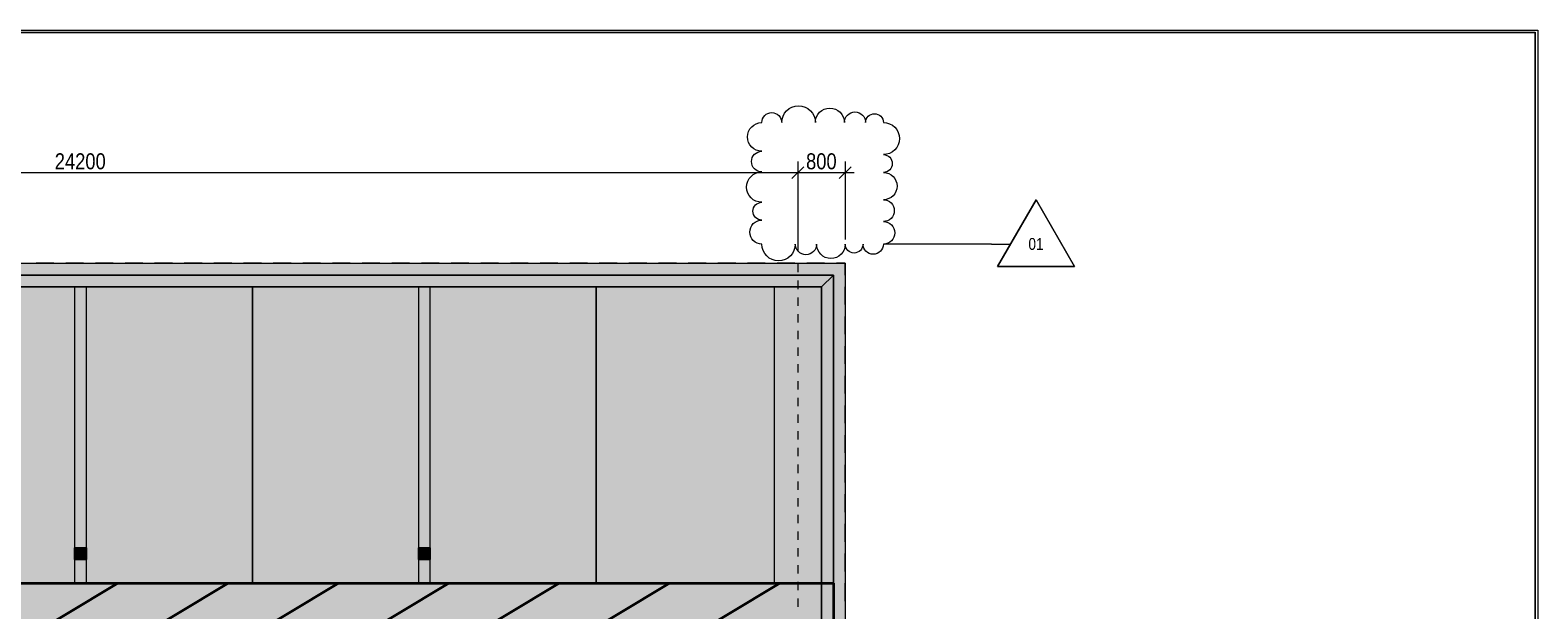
# Model space of a CAD drawing. Extents: x -257 to 1175, y 16 to 826.
# Tile 7 of 7: x 454 to 1175, y 549 to 826. Entities that reach past the tile are written whole.
import ezdxf

# ---------------------------------------------------------------- set-up
doc = ezdxf.new("R2010")
doc.units = 0
doc.header["$MEASUREMENT"] = 0
doc.layers.add('Layer 1', color=7, linetype='Continuous', lineweight=0)

# ---------------------------------------------------------------- blocks, each defined once
blk = doc.blocks.new('Block_1')
at = {"layer": 'Layer 1'}
blk.add_lwpolyline([(17.2, 16.92), (17.2, 824.86), (1173.8, 824.86), (1173.8, 16.92), (17.2, 16.92)], dxfattribs=at)
blk = doc.blocks.new('Block_6')
at = {"layer": 'Layer 1'}
blk.add_lwpolyline([(17.2, 16.92), (17.2, 824.86), (1173.8, 824.86), (1173.8, 16.92), (17.2, 16.92)], dxfattribs=at)
blk = doc.blocks.new('Block_7')
at = {"layer": 'Layer 1'}
blk.add_lwpolyline([(17.2, 16.92), (17.2, 824.86), (1173.8, 824.86), (1173.8, 16.92), (17.2, 16.92)], dxfattribs=at)
blk = doc.blocks.new('Block_8')
at = {"layer": 'Layer 1'}
blk.add_lwpolyline([(17.2, 16.92), (17.2, 824.86), (1173.8, 824.86), (1173.8, 16.92), (17.2, 16.92)], dxfattribs=at)
blk = doc.blocks.new('Block_9')
at = {"layer": 'Layer 1'}
blk.add_lwpolyline([(17.2, 16.92), (17.2, 824.86), (1173.8, 824.86), (1173.8, 16.92), (17.2, 16.92)], dxfattribs=at)
blk = doc.blocks.new('Block_10')
at = {"layer": 'Layer 1'}
blk.add_lwpolyline([(17.2, 16.92), (17.2, 824.86), (1173.8, 824.86), (1173.8, 16.92), (17.2, 16.92)], dxfattribs=at)
blk = doc.blocks.new('Block_11')
at = {"layer": 'Layer 1'}
blk.add_lwpolyline([(17.2, 16.92), (17.2, 824.86), (1173.8, 824.86), (1173.8, 16.92), (17.2, 16.92)], dxfattribs=at)
blk = doc.blocks.new('Block_12')
at = {"layer": 'Layer 1'}
blk.add_lwpolyline([(17.2, 16.92), (17.2, 824.86), (1173.8, 824.86), (1173.8, 16.92), (17.2, 16.92)], dxfattribs=at)
blk = doc.blocks.new('Block_13')
at = {"layer": 'Layer 1'}
blk.add_lwpolyline([(17.2, 16.92), (17.2, 824.86), (1173.8, 824.86), (1173.8, 16.92), (17.2, 16.92)], dxfattribs=at)
blk = doc.blocks.new('Block_14')
at = {"layer": 'Layer 1'}
blk.add_lwpolyline([(17.2, 16.92), (17.2, 824.86), (1173.8, 824.86), (1173.8, 16.92), (17.2, 16.92)], dxfattribs=at)
blk = doc.blocks.new('Block_15')
at = {"layer": 'Layer 1'}
blk.add_lwpolyline([(17.2, 16.92), (17.2, 824.86), (1173.8, 824.86), (1173.8, 16.92), (17.2, 16.92)], dxfattribs=at)
blk = doc.blocks.new('Block_16')
at = {"layer": 'Layer 1'}
blk.add_lwpolyline([(17.2, 16.92), (17.2, 824.86), (1173.8, 824.86), (1173.8, 16.92), (17.2, 16.92)], dxfattribs=at)
blk = doc.blocks.new('Block_17')
at = {"layer": 'Layer 1'}
blk.add_lwpolyline([(17.2, 16.92), (17.2, 824.86), (1173.8, 824.86), (1173.8, 16.92), (17.2, 16.92)], dxfattribs=at)
blk = doc.blocks.new('Block_18')
at = {"layer": 'Layer 1'}
blk.add_lwpolyline([(17.2, 16.92), (17.2, 824.86), (1173.8, 824.86), (1173.8, 16.92), (17.2, 16.92)], dxfattribs=at)
blk = doc.blocks.new('Block_19')
at = {"layer": 'Layer 1'}
blk.add_lwpolyline([(17.2, 16.92), (17.2, 824.86), (1173.8, 824.86), (1173.8, 16.92), (17.2, 16.92)], dxfattribs=at)
blk = doc.blocks.new('Block_20')
at = {"layer": 'Layer 1'}
blk.add_lwpolyline([(17.2, 16.92), (17.2, 824.86), (1173.8, 824.86), (1173.8, 16.92), (17.2, 16.92)], dxfattribs=at)
blk = doc.blocks.new('Block_21')
at = {"layer": 'Layer 1'}
blk.add_lwpolyline([(17.2, 16.92), (17.2, 824.86), (1173.8, 824.86), (1173.8, 16.92), (17.2, 16.92)], dxfattribs=at)
blk = doc.blocks.new('Block_22')
at = {"layer": 'Layer 1'}
blk.add_lwpolyline([(17.2, 16.92), (17.2, 824.86), (1173.8, 824.86), (1173.8, 16.92), (17.2, 16.92)], dxfattribs=at)
blk = doc.blocks.new('Block_23')
at = {"layer": 'Layer 1'}
blk.add_lwpolyline([(17.2, 16.92), (17.2, 824.86), (1173.8, 824.86), (1173.8, 16.92), (17.2, 16.92)], dxfattribs=at)
blk = doc.blocks.new('Block_24')
at = {"layer": 'Layer 1'}
blk.add_lwpolyline([(17.2, 16.92), (17.2, 824.86), (1173.8, 824.86), (1173.8, 16.92), (17.2, 16.92)], dxfattribs=at)
blk = doc.blocks.new('Block_25')
at = {"layer": 'Layer 1'}
blk.add_lwpolyline([(17.2, 16.92), (17.2, 824.86), (1173.8, 824.86), (1173.8, 16.92), (17.2, 16.92)], dxfattribs=at)
blk = doc.blocks.new('Block_26')
at = {"layer": 'Layer 1'}
blk.add_lwpolyline([(17.2, 16.92), (17.2, 824.86), (1173.8, 824.86), (1173.8, 16.92), (17.2, 16.92)], dxfattribs=at)
blk = doc.blocks.new('Block_27')
at = {"layer": 'Layer 1'}
blk.add_lwpolyline([(17.2, 16.92), (17.2, 824.86), (1173.8, 824.86), (1173.8, 16.92), (17.2, 16.92)], dxfattribs=at)
blk = doc.blocks.new('Block_28')
at = {"layer": 'Layer 1'}
blk.add_lwpolyline([(17.2, 16.92), (17.2, 824.86), (1173.8, 824.86), (1173.8, 16.92), (17.2, 16.92)], dxfattribs=at)
blk = doc.blocks.new('Block_29')
at = {"layer": 'Layer 1'}
blk.add_lwpolyline([(17.2, 16.92), (17.2, 824.86), (1173.8, 824.86), (1173.8, 16.92), (17.2, 16.92)], dxfattribs=at)
blk = doc.blocks.new('Block_30')
at = {"layer": 'Layer 1'}
blk.add_lwpolyline([(17.2, 16.92), (17.2, 824.86), (1173.8, 824.86), (1173.8, 16.92), (17.2, 16.92)], dxfattribs=at)
blk = doc.blocks.new('Block_31')
at = {"layer": 'Layer 1'}
blk.add_lwpolyline([(17.2, 16.92), (17.2, 824.86), (1173.8, 824.86), (1173.8, 16.92), (17.2, 16.92)], dxfattribs=at)
blk = doc.blocks.new('Block_32')
at = {"layer": 'Layer 1'}
blk.add_lwpolyline([(17.2, 16.92), (17.2, 824.86), (1173.8, 824.86), (1173.8, 16.92), (17.2, 16.92)], dxfattribs=at)
blk = doc.blocks.new('Block_33')
at = {"layer": 'Layer 1'}
blk.add_lwpolyline([(17.2, 16.92), (17.2, 824.86), (1173.8, 824.86), (1173.8, 16.92), (17.2, 16.92)], dxfattribs=at)
blk = doc.blocks.new('Block_34')
at = {"layer": 'Layer 1'}
blk.add_lwpolyline([(17.2, 16.92), (17.2, 824.86), (1173.8, 824.86), (1173.8, 16.92), (17.2, 16.92)], dxfattribs=at)
blk = doc.blocks.new('Block_35')
at = {"layer": 'Layer 1'}
blk.add_lwpolyline([(17.2, 16.92), (17.2, 824.86), (1173.8, 824.86), (1173.8, 16.92), (17.2, 16.92)], dxfattribs=at)
blk = doc.blocks.new('Block_36')
at = {"layer": 'Layer 1'}
blk.add_lwpolyline([(17.2, 16.92), (17.2, 824.86), (1173.8, 824.86), (1173.8, 16.92), (17.2, 16.92)], dxfattribs=at)
blk = doc.blocks.new('Block_37')
at = {"layer": 'Layer 1'}
blk.add_lwpolyline([(17.2, 16.92), (17.2, 824.86), (1173.8, 824.86), (1173.8, 16.92), (17.2, 16.92)], dxfattribs=at)
blk = doc.blocks.new('Block_38')
at = {"layer": 'Layer 1'}
blk.add_lwpolyline([(17.2, 16.92), (17.2, 824.86), (1173.8, 824.86), (1173.8, 16.92), (17.2, 16.92)], dxfattribs=at)
blk = doc.blocks.new('Block_39')
at = {"layer": 'Layer 1'}
blk.add_lwpolyline([(17.2, 16.92), (17.2, 824.86), (1173.8, 824.86), (1173.8, 16.92), (17.2, 16.92)], dxfattribs=at)
blk = doc.blocks.new('Block_40')
at = {"layer": 'Layer 1'}
blk.add_lwpolyline([(17.2, 16.92), (17.2, 824.86), (1173.8, 824.86), (1173.8, 16.92), (17.2, 16.92)], dxfattribs=at)
blk = doc.blocks.new('Block_41')
at = {"layer": 'Layer 1'}
blk.add_lwpolyline([(17.2, 16.92), (17.2, 824.86), (1173.8, 824.86), (1173.8, 16.92), (17.2, 16.92)], dxfattribs=at)
blk = doc.blocks.new('Block_42')
at = {"layer": 'Layer 1'}
blk.add_lwpolyline([(17.2, 16.92), (17.2, 824.86), (1173.8, 824.86), (1173.8, 16.92), (17.2, 16.92)], dxfattribs=at)
blk = doc.blocks.new('Block_43')
at = {"layer": 'Layer 1'}
blk.add_lwpolyline([(17.2, 16.92), (17.2, 824.86), (1173.8, 824.86), (1173.8, 16.92), (17.2, 16.92)], dxfattribs=at)
blk = doc.blocks.new('Block_44')
at = {"layer": 'Layer 1'}
blk.add_lwpolyline([(17.2, 16.92), (17.2, 824.86), (1173.8, 824.86), (1173.8, 16.92), (17.2, 16.92)], dxfattribs=at)
blk = doc.blocks.new('Block_45')
at = {"layer": 'Layer 1'}
blk.add_lwpolyline([(17.2, 16.92), (17.2, 824.86), (1173.8, 824.86), (1173.8, 16.92), (17.2, 16.92)], dxfattribs=at)
blk = doc.blocks.new('Block_46')
at = {"layer": 'Layer 1'}
blk.add_lwpolyline([(17.2, 16.92), (17.2, 824.86), (1173.8, 824.86), (1173.8, 16.92), (17.2, 16.92)], dxfattribs=at)
blk = doc.blocks.new('Block_47')
at = {"layer": 'Layer 1'}
blk.add_lwpolyline([(17.2, 16.92), (17.2, 824.86), (1173.8, 824.86), (1173.8, 16.92), (17.2, 16.92)], dxfattribs=at)
blk = doc.blocks.new('Block_48')
at = {"layer": 'Layer 1'}
blk.add_lwpolyline([(17.2, 16.92), (17.2, 824.86), (1173.8, 824.86), (1173.8, 16.92), (17.2, 16.92)], dxfattribs=at)
blk = doc.blocks.new('Block_49')
at = {"layer": 'Layer 1'}
blk.add_lwpolyline([(17.2, 16.92), (17.2, 824.86), (1173.8, 824.86), (1173.8, 16.92), (17.2, 16.92)], dxfattribs=at)
blk = doc.blocks.new('Block_50')
at = {"layer": 'Layer 1'}
blk.add_lwpolyline([(17.2, 16.92), (17.2, 824.86), (1173.8, 824.86), (1173.8, 16.92), (17.2, 16.92)], dxfattribs=at)
blk = doc.blocks.new('Block_51')
at = {"layer": 'Layer 1'}
blk.add_lwpolyline([(17.2, 16.92), (17.2, 824.86), (1173.8, 824.86), (1173.8, 16.92), (17.2, 16.92)], dxfattribs=at)
blk = doc.blocks.new('Block_52')
at = {"layer": 'Layer 1', "color": 8, "lineweight": 35, "true_color": 0x7f7f7f}
for p, q in [((197.7, 382.78), (496.04, 561.36)), ((250.49, 382.8), (548.79, 561.36)), ((303.27, 382.81), (601.55, 561.36)), ((356.05, 382.82), (654.31, 561.36)), ((408.83, 382.84), (707.06, 561.36)), ((461.61, 382.85), (759.82, 561.35)), ((514.4, 382.87), (812.57, 561.35))]:
    blk.add_line(p, q, dxfattribs=at)
at = {"layer": 'Layer 1'}
blk.add_lwpolyline([(140.97, 382.77), (838.18, 382.95), (838.18, 561.35), (141.93, 561.38)], dxfattribs=at)
blk = doc.blocks.new('Block_53')
at = {"layer": 'Layer 1'}
blk.add_lwpolyline([(17.23, 50.97), (17.23, 824.83), (1173.77, 824.83), (1173.77, 50.97), (17.23, 50.97)], dxfattribs=at)
blk = doc.blocks.new('Block_54')
at = {"layer": 'Layer 1'}
blk.add_lwpolyline([(17.23, 50.97), (17.23, 824.83), (1173.77, 824.83), (1173.77, 50.97), (17.23, 50.97)], dxfattribs=at)
blk = doc.blocks.new('Block_55')
at = {"layer": 'Layer 1'}
blk.add_lwpolyline([(17.23, 50.97), (17.23, 824.83), (1173.77, 824.83), (1173.77, 50.97), (17.23, 50.97)], dxfattribs=at)
blk = doc.blocks.new('Block_56')
at = {"layer": 'Layer 1'}
blk.add_lwpolyline([(17.23, 50.97), (17.23, 824.83), (1173.77, 824.83), (1173.77, 50.97), (17.23, 50.97)], dxfattribs=at)
blk = doc.blocks.new('Block_57')
at = {"layer": 'Layer 1'}
blk.add_lwpolyline([(17.23, 50.97), (17.23, 824.83), (1173.77, 824.83), (1173.77, 50.97), (17.23, 50.97)], dxfattribs=at)
at = {"layer": 'Layer 1', "insert": (825.12, 759.23), "char_height": 0.2, "attachment_point": 7}
blk.add_mtext('\\C18;\\c0;\\FArial Narrow|b0|i0|c1;\\H7.649957;\\W1.000002;800', dxfattribs=at)
blk = doc.blocks.new('Block_58')
at = {"layer": 'Layer 1'}
blk.add_lwpolyline([(17.23, 50.97), (17.23, 824.83), (1173.77, 824.83), (1173.77, 50.97), (17.23, 50.97)], dxfattribs=at)
at = {"layer": 'Layer 1', "insert": (465.91, 759.23), "char_height": 0.2, "attachment_point": 7}
blk.add_mtext('\\C18;\\c0;\\FArial Narrow|b0|i0|c1;\\H7.649957;\\W1.000002;24200', dxfattribs=at)
blk = doc.blocks.new('Block_59')
at = {"layer": 'Layer 1'}
blk.add_lwpolyline([(17.23, 50.97), (17.23, 824.83), (1173.77, 824.83), (1173.77, 50.97), (17.23, 50.97)], dxfattribs=at)
blk = doc.blocks.new('Block_60')
at = {"layer": 'Layer 1'}
blk.add_lwpolyline([(17.23, 50.97), (17.23, 824.83), (1173.77, 824.83), (1173.77, 50.97), (17.23, 50.97)], dxfattribs=at)
blk = doc.blocks.new('Block_61')
at = {"layer": 'Layer 1'}
blk.add_lwpolyline([(17.23, 50.97), (17.23, 824.83), (1173.77, 824.83), (1173.77, 50.97), (17.23, 50.97)], dxfattribs=at)
blk = doc.blocks.new('Block_64')
at = {"layer": 'Layer 1'}
blk.add_lwpolyline([(17.23, 50.97), (17.23, 824.83), (1173.77, 824.83), (1173.77, 50.97), (17.23, 50.97)], dxfattribs=at)
blk = doc.blocks.new('Block_65')
at = {"layer": 'Layer 1'}
blk.add_lwpolyline([(17.23, 50.97), (17.23, 824.83), (1173.77, 824.83), (1173.77, 50.97), (17.23, 50.97)], dxfattribs=at)
blk = doc.blocks.new('Block_66')
at = {"layer": 'Layer 1'}
blk.add_lwpolyline([(17.23, 50.97), (17.23, 824.83), (1173.77, 824.83), (1173.77, 50.97), (17.23, 50.97)], dxfattribs=at)
blk = doc.blocks.new('Block_67')
at = {"layer": 'Layer 1'}
blk.add_lwpolyline([(17.23, 50.97), (17.23, 824.83), (1173.77, 824.83), (1173.77, 50.97), (17.23, 50.97)], dxfattribs=at)
blk = doc.blocks.new('Block_68')
at = {"layer": 'Layer 1'}
blk.add_lwpolyline([(17.23, 50.97), (17.23, 824.83), (1173.77, 824.83), (1173.77, 50.97), (17.23, 50.97)], dxfattribs=at)
blk = doc.blocks.new('Block_69')
at = {"layer": 'Layer 1'}
blk.add_lwpolyline([(17.2, 16.92), (17.2, 824.86), (1173.8, 824.86), (1173.8, 16.92), (17.2, 16.92)], dxfattribs=at)
at = {"layer": 'Layer 1', "insert": (931.44, 720.71), "char_height": 0.2, "attachment_point": 7}
blk.add_mtext('\\C18;\\c0;\\FArial Narrow|b0|i0|c1;\\H5.666639;\\W1.000002;01', dxfattribs=at)
blk = doc.blocks.new('Block_70')
at = {"layer": 'Layer 1'}
blk.add_lwpolyline([(17.2, 16.92), (17.2, 824.86), (1173.8, 824.86), (1173.8, 16.92), (17.2, 16.92)], dxfattribs=at)
at = {"layer": 'Layer 1', "color": 1, "lineweight": 0, "true_color": 0xff0000}
blk.add_open_spline([(803.96, 767.97), (800.18, 767.97), (797.11, 771.04), (797.11, 774.82), (797.11, 778.61), (800.18, 781.68), (803.96, 781.68)], degree=3, knots=[0, 0, 0, 0, 1, 1, 1, 2, 2, 2, 2], dxfattribs=at)
blk = doc.blocks.new('Block_71')
at = {"layer": 'Layer 1'}
blk.add_lwpolyline([(17.2, 16.92), (17.2, 824.86), (1173.8, 824.86), (1173.8, 16.92), (17.2, 16.92)], dxfattribs=at)
at = {"layer": 'Layer 1', "color": 1, "lineweight": 0, "true_color": 0xff0000}
blk.add_open_spline([(803.96, 758.1), (801.24, 758.1), (799.03, 760.31), (799.03, 763.03), (799.03, 765.76), (801.24, 767.97), (803.96, 767.97)], degree=3, knots=[0, 0, 0, 0, 1, 1, 1, 2, 2, 2, 2], dxfattribs=at)
blk = doc.blocks.new('Block_72')
at = {"layer": 'Layer 1'}
blk.add_lwpolyline([(17.2, 16.92), (17.2, 824.86), (1173.8, 824.86), (1173.8, 16.92), (17.2, 16.92)], dxfattribs=at)
at = {"layer": 'Layer 1', "color": 1, "lineweight": 0, "true_color": 0xff0000}
blk.add_open_spline([(803.96, 743.55), (799.95, 743.55), (796.69, 746.81), (796.69, 750.83), (796.69, 754.84), (799.95, 758.1), (803.96, 758.1)], degree=3, knots=[0, 0, 0, 0, 1, 1, 1, 2, 2, 2, 2], dxfattribs=at)
blk = doc.blocks.new('Block_73')
at = {"layer": 'Layer 1'}
blk.add_lwpolyline([(17.2, 16.92), (17.2, 824.86), (1173.8, 824.86), (1173.8, 16.92), (17.2, 16.92)], dxfattribs=at)
at = {"layer": 'Layer 1', "color": 1, "lineweight": 0, "true_color": 0xff0000}
blk.add_open_spline([(803.96, 735.05), (801.62, 735.05), (799.71, 736.95), (799.71, 739.3), (799.71, 741.65), (801.62, 743.55), (803.96, 743.55)], degree=3, knots=[0, 0, 0, 0, 1, 1, 1, 2, 2, 2, 2], dxfattribs=at)
blk = doc.blocks.new('Block_74')
at = {"layer": 'Layer 1'}
blk.add_lwpolyline([(17.2, 16.92), (17.2, 824.86), (1173.8, 824.86), (1173.8, 16.92), (17.2, 16.92)], dxfattribs=at)
at = {"layer": 'Layer 1', "color": 1, "lineweight": 0, "true_color": 0xff0000}
blk.add_open_spline([(803.96, 723.55), (800.79, 723.55), (798.21, 726.12), (798.21, 729.3), (798.21, 732.47), (800.79, 735.05), (803.96, 735.05)], degree=3, knots=[0, 0, 0, 0, 1, 1, 1, 2, 2, 2, 2], dxfattribs=at)
blk = doc.blocks.new('Block_75')
at = {"layer": 'Layer 1'}
blk.add_lwpolyline([(17.2, 16.92), (17.2, 824.86), (1173.8, 824.86), (1173.8, 16.92), (17.2, 16.92)], dxfattribs=at)
at = {"layer": 'Layer 1', "color": 1, "lineweight": 0, "true_color": 0xff0000}
blk.add_open_spline([(819.98, 723.55), (819.98, 719.13), (816.39, 715.54), (811.97, 715.54), (807.55, 715.54), (803.96, 719.13), (803.96, 723.55)], degree=3, knots=[0, 0, 0, 0, 1, 1, 1, 2, 2, 2, 2], dxfattribs=at)
blk = doc.blocks.new('Block_76')
at = {"layer": 'Layer 1'}
blk.add_lwpolyline([(17.2, 16.92), (17.2, 824.86), (1173.8, 824.86), (1173.8, 16.92), (17.2, 16.92)], dxfattribs=at)
at = {"layer": 'Layer 1', "color": 1, "lineweight": 0, "true_color": 0xff0000}
blk.add_open_spline([(830.14, 723.55), (830.14, 720.74), (827.87, 718.46), (825.06, 718.46), (822.25, 718.46), (819.98, 720.74), (819.98, 723.55)], degree=3, knots=[0, 0, 0, 0, 1, 1, 1, 2, 2, 2, 2], dxfattribs=at)
blk = doc.blocks.new('Block_77')
at = {"layer": 'Layer 1'}
blk.add_lwpolyline([(17.2, 16.92), (17.2, 824.86), (1173.8, 824.86), (1173.8, 16.92), (17.2, 16.92)], dxfattribs=at)
at = {"layer": 'Layer 1', "color": 1, "lineweight": 0, "true_color": 0xff0000}
blk.add_open_spline([(843.85, 723.55), (843.85, 719.76), (840.78, 716.69), (837, 716.69), (833.21, 716.69), (830.14, 719.76), (830.14, 723.55)], degree=3, knots=[0, 0, 0, 0, 1, 1, 1, 2, 2, 2, 2], dxfattribs=at)
blk = doc.blocks.new('Block_78')
at = {"layer": 'Layer 1'}
blk.add_lwpolyline([(17.2, 16.92), (17.2, 824.86), (1173.8, 824.86), (1173.8, 16.92), (17.2, 16.92)], dxfattribs=at)
at = {"layer": 'Layer 1', "color": 1, "lineweight": 0, "true_color": 0xff0000}
blk.add_open_spline([(852.35, 723.55), (852.35, 721.2), (850.45, 719.3), (848.1, 719.3), (845.75, 719.3), (843.85, 721.2), (843.85, 723.55)], degree=3, knots=[0, 0, 0, 0, 1, 1, 1, 2, 2, 2, 2], dxfattribs=at)
blk = doc.blocks.new('Block_79')
at = {"layer": 'Layer 1'}
blk.add_lwpolyline([(17.2, 16.92), (17.2, 824.86), (1173.8, 824.86), (1173.8, 16.92), (17.2, 16.92)], dxfattribs=at)
at = {"layer": 'Layer 1', "color": 1, "lineweight": 0, "true_color": 0xff0000}
blk.add_open_spline([(862.1, 723.55), (862.1, 720.86), (859.91, 718.68), (857.22, 718.68), (854.53, 718.68), (852.35, 720.86), (852.35, 723.55)], degree=3, knots=[0, 0, 0, 0, 1, 1, 1, 2, 2, 2, 2], dxfattribs=at)
blk = doc.blocks.new('Block_80')
at = {"layer": 'Layer 1'}
blk.add_lwpolyline([(17.2, 16.92), (17.2, 824.86), (1173.8, 824.86), (1173.8, 16.92), (17.2, 16.92)], dxfattribs=at)
at = {"layer": 'Layer 1', "color": 1, "lineweight": 0, "true_color": 0xff0000}
blk.add_open_spline([(862.1, 734.35), (865.08, 734.35), (867.5, 731.93), (867.5, 728.95), (867.5, 725.97), (865.08, 723.55), (862.1, 723.55)], degree=3, knots=[0, 0, 0, 0, 1, 1, 1, 2, 2, 2, 2], dxfattribs=at)
blk = doc.blocks.new('Block_81')
at = {"layer": 'Layer 1'}
blk.add_lwpolyline([(17.2, 16.92), (17.2, 824.86), (1173.8, 824.86), (1173.8, 16.92), (17.2, 16.92)], dxfattribs=at)
at = {"layer": 'Layer 1', "color": 1, "lineweight": 0, "true_color": 0xff0000}
blk.add_open_spline([(862.1, 744.8), (864.98, 744.8), (867.32, 742.46), (867.32, 739.58), (867.32, 736.69), (864.98, 734.35), (862.1, 734.35)], degree=3, knots=[0, 0, 0, 0, 1, 1, 1, 2, 2, 2, 2], dxfattribs=at)
blk = doc.blocks.new('Block_82')
at = {"layer": 'Layer 1'}
blk.add_lwpolyline([(17.2, 16.92), (17.2, 824.86), (1173.8, 824.86), (1173.8, 16.92), (17.2, 16.92)], dxfattribs=at)
at = {"layer": 'Layer 1', "color": 1, "lineweight": 0, "true_color": 0xff0000}
blk.add_open_spline([(862.1, 757.84), (865.69, 757.84), (868.61, 754.92), (868.61, 751.32), (868.61, 747.72), (865.69, 744.8), (862.1, 744.8)], degree=3, knots=[0, 0, 0, 0, 1, 1, 1, 2, 2, 2, 2], dxfattribs=at)
blk = doc.blocks.new('Block_83')
at = {"layer": 'Layer 1'}
blk.add_lwpolyline([(17.2, 16.92), (17.2, 824.86), (1173.8, 824.86), (1173.8, 16.92), (17.2, 16.92)], dxfattribs=at)
at = {"layer": 'Layer 1', "color": 1, "lineweight": 0, "true_color": 0xff0000}
blk.add_open_spline([(862.1, 766.34), (864.44, 766.34), (866.35, 764.44), (866.35, 762.09), (866.35, 759.74), (864.44, 757.84), (862.1, 757.84)], degree=3, knots=[0, 0, 0, 0, 1, 1, 1, 2, 2, 2, 2], dxfattribs=at)
blk = doc.blocks.new('Block_84')
at = {"layer": 'Layer 1'}
blk.add_lwpolyline([(17.2, 16.92), (17.2, 824.86), (1173.8, 824.86), (1173.8, 16.92), (17.2, 16.92)], dxfattribs=at)
at = {"layer": 'Layer 1', "color": 1, "lineweight": 0, "true_color": 0xff0000}
blk.add_open_spline([(862.1, 781.68), (866.33, 781.68), (869.76, 778.25), (869.76, 774.01), (869.76, 769.77), (866.33, 766.34), (862.1, 766.34)], degree=3, knots=[0, 0, 0, 0, 1, 1, 1, 2, 2, 2, 2], dxfattribs=at)
blk = doc.blocks.new('Block_85')
at = {"layer": 'Layer 1'}
blk.add_lwpolyline([(17.2, 16.92), (17.2, 824.86), (1173.8, 824.86), (1173.8, 16.92), (17.2, 16.92)], dxfattribs=at)
at = {"layer": 'Layer 1', "color": 1, "lineweight": 0, "true_color": 0xff0000}
blk.add_open_spline([(853.59, 781.68), (853.59, 784.03), (855.49, 785.93), (857.84, 785.93), (860.19, 785.93), (862.1, 784.03), (862.1, 781.68)], degree=3, knots=[0, 0, 0, 0, 1, 1, 1, 2, 2, 2, 2], dxfattribs=at)
blk = doc.blocks.new('Block_86')
at = {"layer": 'Layer 1'}
blk.add_lwpolyline([(17.2, 16.92), (17.2, 824.86), (1173.8, 824.86), (1173.8, 16.92), (17.2, 16.92)], dxfattribs=at)
at = {"layer": 'Layer 1', "color": 1, "lineweight": 0, "true_color": 0xff0000}
blk.add_open_spline([(843.44, 781.68), (843.44, 784.48), (845.71, 786.76), (848.51, 786.76), (851.32, 786.76), (853.59, 784.48), (853.59, 781.68)], degree=3, knots=[0, 0, 0, 0, 1, 1, 1, 2, 2, 2, 2], dxfattribs=at)
blk = doc.blocks.new('Block_87')
at = {"layer": 'Layer 1'}
blk.add_lwpolyline([(17.2, 16.92), (17.2, 824.86), (1173.8, 824.86), (1173.8, 16.92), (17.2, 16.92)], dxfattribs=at)
at = {"layer": 'Layer 1', "color": 1, "lineweight": 0, "true_color": 0xff0000}
blk.add_open_spline([(829.57, 781.68), (829.57, 785.51), (832.67, 788.62), (836.5, 788.62), (840.33, 788.62), (843.44, 785.51), (843.44, 781.68)], degree=3, knots=[0, 0, 0, 0, 1, 1, 1, 2, 2, 2, 2], dxfattribs=at)
blk = doc.blocks.new('Block_88')
at = {"layer": 'Layer 1'}
blk.add_lwpolyline([(17.2, 16.92), (17.2, 824.86), (1173.8, 824.86), (1173.8, 16.92), (17.2, 16.92)], dxfattribs=at)
at = {"layer": 'Layer 1', "color": 1, "lineweight": 0, "true_color": 0xff0000}
blk.add_open_spline([(813.48, 781.68), (813.48, 786.12), (817.08, 789.72), (821.52, 789.72), (825.96, 789.72), (829.57, 786.12), (829.57, 781.68)], degree=3, knots=[0, 0, 0, 0, 1, 1, 1, 2, 2, 2, 2], dxfattribs=at)
blk = doc.blocks.new('Block_89')
at = {"layer": 'Layer 1'}
blk.add_lwpolyline([(17.2, 16.92), (17.2, 824.86), (1173.8, 824.86), (1173.8, 16.92), (17.2, 16.92)], dxfattribs=at)
at = {"layer": 'Layer 1', "color": 1, "lineweight": 0, "true_color": 0xff0000}
blk.add_open_spline([(803.96, 781.68), (803.96, 784.31), (806.1, 786.44), (808.72, 786.44), (811.35, 786.44), (813.48, 784.31), (813.48, 781.68)], degree=3, knots=[0, 0, 0, 0, 1, 1, 1, 2, 2, 2, 2], dxfattribs=at)
blk = doc.blocks.new('Block_90')
at = {"layer": 'Layer 1'}
blk.add_lwpolyline([(17.2, 16.92), (17.2, 824.86), (1173.8, 824.86), (1173.8, 16.92), (17.2, 16.92)], dxfattribs=at)
blk = doc.blocks.new('Block_91')
at = {"layer": 'Layer 1'}
blk.add_lwpolyline([(17.2, 16.92), (17.2, 824.86), (1173.8, 824.86), (1173.8, 16.92), (17.2, 16.92)], dxfattribs=at)
blk = doc.blocks.new('Block_92')
at = {"layer": 'Layer 1'}
blk.add_lwpolyline([(17.2, 16.92), (17.2, 824.86), (1173.8, 824.86), (1173.8, 16.92), (17.2, 16.92)], dxfattribs=at)
blk = doc.blocks.new('Block_93')
at = {"layer": 'Layer 1'}
blk.add_lwpolyline([(17.2, 16.92), (17.2, 824.86), (1173.8, 824.86), (1173.8, 16.92), (17.2, 16.92)], dxfattribs=at)
blk = doc.blocks.new('Block_94')
at = {"layer": 'Layer 1'}
blk.add_lwpolyline([(17.2, 16.92), (17.2, 824.86), (1173.8, 824.86), (1173.8, 16.92), (17.2, 16.92)], dxfattribs=at)
blk = doc.blocks.new('Block_95')
at = {"layer": 'Layer 1'}
blk.add_lwpolyline([(17.2, 16.92), (17.2, 824.86), (1173.8, 824.86), (1173.8, 16.92), (17.2, 16.92)], dxfattribs=at)
blk = doc.blocks.new('Block_96')
at = {"layer": 'Layer 1'}
blk.add_lwpolyline([(17.2, 16.92), (17.2, 824.86), (1173.8, 824.86), (1173.8, 16.92), (17.2, 16.92)], dxfattribs=at)
blk = doc.blocks.new('Block_97')
at = {"layer": 'Layer 1'}
blk.add_lwpolyline([(17.2, 16.92), (17.2, 824.86), (1173.8, 824.86), (1173.8, 16.92), (17.2, 16.92)], dxfattribs=at)
blk = doc.blocks.new('Block_98')
at = {"layer": 'Layer 1'}
blk.add_lwpolyline([(17.2, 16.92), (17.2, 824.86), (1173.8, 824.86), (1173.8, 16.92), (17.2, 16.92)], dxfattribs=at)
blk = doc.blocks.new('Block_99')
at = {"layer": 'Layer 1'}
blk.add_lwpolyline([(17.2, 16.92), (17.2, 824.86), (1173.8, 824.86), (1173.8, 16.92), (17.2, 16.92)], dxfattribs=at)
blk = doc.blocks.new('Block_100')
at = {"layer": 'Layer 1'}
blk.add_lwpolyline([(17.2, 16.92), (17.2, 824.86), (1173.8, 824.86), (1173.8, 16.92), (17.2, 16.92)], dxfattribs=at)
blk = doc.blocks.new('Block_101')
at = {"layer": 'Layer 1'}
blk.add_lwpolyline([(17.2, 16.92), (17.2, 824.86), (1173.8, 824.86), (1173.8, 16.92), (17.2, 16.92)], dxfattribs=at)
blk = doc.blocks.new('Block_102')
at = {"layer": 'Layer 1'}
blk.add_lwpolyline([(17.2, 16.92), (17.2, 824.86), (1173.8, 824.86), (1173.8, 16.92), (17.2, 16.92)], dxfattribs=at)
blk = doc.blocks.new('Block_103')
at = {"layer": 'Layer 1'}
blk.add_lwpolyline([(17.2, 16.92), (17.2, 824.86), (1173.8, 824.86), (1173.8, 16.92), (17.2, 16.92)], dxfattribs=at)
blk = doc.blocks.new('Block_104')
at = {"layer": 'Layer 1'}
blk.add_lwpolyline([(17.2, 16.92), (17.2, 824.86), (1173.8, 824.86), (1173.8, 16.92), (17.2, 16.92)], dxfattribs=at)
blk = doc.blocks.new('Block_105')
at = {"layer": 'Layer 1'}
blk.add_lwpolyline([(17.2, 16.92), (17.2, 824.86), (1173.8, 824.86), (1173.8, 16.92), (17.2, 16.92)], dxfattribs=at)
blk = doc.blocks.new('Block_106')
at = {"layer": 'Layer 1'}
blk.add_lwpolyline([(17.2, 16.92), (17.2, 824.86), (1173.8, 824.86), (1173.8, 16.92), (17.2, 16.92)], dxfattribs=at)
blk = doc.blocks.new('Block_107')
at = {"layer": 'Layer 1'}
blk.add_lwpolyline([(17.2, 16.92), (17.2, 824.86), (1173.8, 824.86), (1173.8, 16.92), (17.2, 16.92)], dxfattribs=at)
blk = doc.blocks.new('Block_108')
at = {"layer": 'Layer 1'}
blk.add_lwpolyline([(17.2, 16.92), (17.2, 824.86), (1173.8, 824.86), (1173.8, 16.92), (17.2, 16.92)], dxfattribs=at)
blk = doc.blocks.new('Block_109')
at = {"layer": 'Layer 1'}
blk.add_lwpolyline([(17.2, 16.92), (17.2, 824.86), (1173.8, 824.86), (1173.8, 16.92), (17.2, 16.92)], dxfattribs=at)
blk = doc.blocks.new('Block_110')
at = {"layer": 'Layer 1'}
blk.add_lwpolyline([(17.2, 16.92), (17.2, 824.86), (1173.8, 824.86), (1173.8, 16.92), (17.2, 16.92)], dxfattribs=at)
blk = doc.blocks.new('Block_111')
at = {"layer": 'Layer 1'}
blk.add_lwpolyline([(17.2, 16.92), (17.2, 824.86), (1173.8, 824.86), (1173.8, 16.92), (17.2, 16.92)], dxfattribs=at)
blk = doc.blocks.new('Block_112')
at = {"layer": 'Layer 1'}
blk.add_lwpolyline([(17.2, 16.92), (17.2, 824.86), (1173.8, 824.86), (1173.8, 16.92), (17.2, 16.92)], dxfattribs=at)
blk = doc.blocks.new('Block_113')
at = {"layer": 'Layer 1'}
blk.add_lwpolyline([(17.2, 16.92), (17.2, 824.86), (1173.8, 824.86), (1173.8, 16.92), (17.2, 16.92)], dxfattribs=at)
blk = doc.blocks.new('Block_0')
at = {"layer": 'Layer 1', "true_color": 0xc8c8c8, "transparency": 33554495}
blk.add_hatch(color=9, dxfattribs=at).paths.add_polyline_path([(135.29, 229.69), (135.29, 714.46), (843.86, 714.46), (843.86, 229.69), (135.29, 229.69)])
at = {"layer": 'Layer 1', "true_color": 0x000000, "transparency": 33554687}
for points in [[(838.18, 708.75), (832.51, 703.08), (146.57, 703.08), (140.9, 708.75), (838.18, 708.75)], [(838.18, 708.75), (838.18, 486.69), (832.51, 486.69), (832.51, 703.08), (838.18, 708.75)], [(475.34, 572.7), (475.34, 578.37), (481.01, 578.37), (481.01, 572.7), (475.34, 572.7)], [(639.75, 572.7), (639.75, 578.37), (645.42, 578.37), (645.42, 572.7), (639.75, 572.7)]]:
    blk.add_hatch(color=18, dxfattribs=at).paths.add_polyline_path(points)
at = {"layer": 'Layer 1', "color": 18, "lineweight": 13, "true_color": 0x000000}
for p, q in [((1173.77, 824.83), (17.23, 824.83)), ((1173.77, 16.95), (1173.77, 824.83))]:
    blk.add_line(p, q, dxfattribs=at)
at = {"layer": 'Layer 1', "color": 1, "lineweight": 0, "true_color": 0xff0000}
for p, q in [((862.1, 781.68), (862.1, 781.68)), ((803.96, 723.55), (803.96, 723.55)), ((862.1, 723.55), (862.1, 723.55))]:
    blk.add_line(p, q, dxfattribs=at)
at = {"layer": 'Layer 1', "color": 18, "lineweight": 5, "true_color": 0x000000}
for p, q in [((821.17, 757.7), (135.29, 757.7)), ((818.34, 754.86), (824, 760.53)), ((821.17, 763.01), (821.17, 720.09)), ((843.86, 757.7), (821.17, 757.7)), ((841.02, 754.86), (846.69, 760.53)), ((843.86, 763.01), (843.86, 725.8)), ((848.11, 757.7), (843.86, 757.7)), ((935.09, 744.81), (916.67, 712.92)), ((953.5, 712.92), (935.09, 744.81)), ((913.83, 723.55), (862.1, 723.55)), ((913.83, 723.55), (922.81, 723.55)), ((465.48, 714.46), (456.98, 714.46)), ((479.65, 714.46), (471.15, 714.46)), ((493.83, 714.46), (485.32, 714.46)), ((508, 714.46), (499.5, 714.46)), ((522.17, 714.46), (513.67, 714.46)), ((536.35, 714.46), (527.84, 714.46)), ((550.52, 714.46), (542.02, 714.46)), ((564.69, 714.46), (556.19, 714.46)), ((578.87, 714.46), (570.36, 714.46)), ((593.04, 714.46), (584.54, 714.46)), ((607.21, 714.46), (598.71, 714.46)), ((621.39, 714.46), (612.88, 714.46)), ((635.56, 714.46), (627.06, 714.46)), ((649.73, 714.46), (641.23, 714.46)), ((663.91, 714.46), (655.4, 714.46)), ((678.08, 714.46), (669.58, 714.46)), ((692.25, 714.46), (683.75, 714.46)), ((706.43, 714.46), (697.92, 714.46)), ((720.6, 714.46), (712.1, 714.46)), ((734.77, 714.46), (726.27, 714.46)), ((748.95, 714.46), (740.44, 714.46)), ((763.12, 714.46), (754.61, 714.46)), ((777.29, 714.46), (768.79, 714.46)), ((791.47, 714.46), (782.96, 714.46)), ((805.64, 714.46), (797.13, 714.46)), ((819.81, 714.46), (811.31, 714.46)), ((833.99, 714.46), (825.48, 714.46)), ((843.86, 714.46), (839.65, 714.46)), ((843.86, 708.77), (843.86, 714.46)), ((838.18, 708.75), (140.9, 708.75)), ((838.18, 708.75), (140.9, 708.75)), ((838.18, 561.35), (838.18, 708.75)), ((838.18, 486.69), (838.18, 708.75)), ((916.67, 712.92), (953.5, 712.92)), ((146.57, 703.08), (832.51, 703.08)), ((832.51, 703.08), (832.51, 486.69)), ((843.86, 694.6), (843.86, 703.1)), ((843.86, 680.42), (843.86, 688.93)), ((843.86, 666.25), (843.86, 674.75)), ((843.86, 652.08), (843.86, 660.58)), ((843.86, 637.9), (843.86, 646.41)), ((843.86, 623.73), (843.86, 632.23)), ((843.86, 609.56), (843.86, 618.06)), ((843.86, 595.38), (843.86, 603.89)), ((843.86, 581.21), (843.86, 589.71)), ((475.34, 578.37), (475.34, 572.7)), ((481.01, 578.37), (475.34, 578.37)), ((481.01, 572.7), (481.01, 578.37)), ((639.75, 578.37), (639.75, 572.7)), ((645.42, 578.37), (639.75, 578.37)), ((645.42, 572.7), (645.42, 578.37)), ((475.34, 572.7), (481.01, 572.7)), ((639.75, 572.7), (645.42, 572.7)), ((843.86, 567.04), (843.86, 575.54)), ((140.9, 561.35), (838.18, 561.35)), ((843.86, 552.86), (843.86, 561.37))]:
    blk.add_line(p, q, dxfattribs=at)
at = {"layer": 'Layer 1', "color": 9, "lineweight": 15, "true_color": 0xc0c0c0}
for p, q in [((821.15, 714.46), (821.15, 710.08)), ((821.15, 706.08), (821.15, 702.08)), ((821.15, 698.08), (821.15, 694.08)), ((821.15, 690.08), (821.15, 686.08)), ((821.15, 682.08), (821.15, 678.08)), ((821.15, 674.08), (821.15, 670.08)), ((821.15, 666.08), (821.15, 662.08)), ((821.15, 658.08), (821.15, 654.08)), ((821.15, 650.08), (821.15, 646.08)), ((821.15, 642.08), (821.15, 638.08)), ((821.15, 634.08), (821.15, 630.08)), ((821.15, 626.08), (821.15, 622.08)), ((821.15, 618.08), (821.15, 614.08)), ((821.15, 610.08), (821.15, 606.08)), ((821.15, 602.08), (821.15, 598.08)), ((821.15, 594.08), (821.15, 590.08)), ((821.15, 586.08), (821.15, 582.08)), ((821.15, 578.08), (821.15, 574.08)), ((821.15, 570.08), (821.15, 566.08)), ((821.15, 562.08), (821.15, 558.08)), ((821.15, 554.08), (821.15, 550.08))]:
    blk.add_line(p, q, dxfattribs=at)
at = {"layer": 'Layer 1', "color": 253, "lineweight": 9, "true_color": 0xb4b4b4}
for p, q in [((395.97, 703.08), (475.34, 703.08)), ((475.34, 703.08), (475.34, 561.35)), ((481.01, 561.35), (481.01, 703.08)), ((481.01, 703.08), (560.38, 703.08)), ((560.38, 703.08), (560.38, 561.35)), ((560.38, 561.35), (560.38, 703.08)), ((560.38, 703.08), (639.75, 703.08)), ((639.75, 703.08), (639.75, 561.35)), ((645.42, 561.35), (645.42, 703.08)), ((645.42, 703.08), (724.79, 703.08)), ((724.79, 703.08), (724.79, 561.35)), ((724.79, 561.35), (724.79, 703.08)), ((724.79, 703.08), (809.83, 703.08)), ((809.83, 703.08), (809.83, 561.35)), ((475.34, 561.35), (395.97, 561.35)), ((560.38, 561.35), (481.01, 561.35)), ((639.75, 561.35), (560.38, 561.35)), ((724.79, 561.35), (645.42, 561.35)), ((809.83, 561.35), (724.79, 561.35))]:
    blk.add_line(p, q, dxfattribs=at)
at = {"layer": 'Layer 1', "color": 8, "lineweight": 35, "true_color": 0x7f7f7f}
for p, q in [((141.93, 561.38), (838.18, 561.35)), ((838.18, 561.35), (838.18, 382.95))]:
    blk.add_line(p, q, dxfattribs=at)
at = {"layer": 'Layer 1'}
for points in [[(16, 825.89), (1175, 825.89), (1175, 15.89), (16, 15.89), (16, 825.89)], [(17.23, 50.97), (17.23, 824.83), (1173.77, 824.83), (1173.77, 50.97), (17.23, 50.97)], [(935.09, 744.81), (953.5, 712.92), (916.67, 712.92), (935.09, 744.81)], [(135.29, 229.69), (135.29, 714.46), (843.86, 714.46), (843.86, 229.69), (135.29, 229.69)], [(140.9, 708.75), (838.18, 708.75), (838.18, 561.35), (140.9, 561.35), (140.9, 708.75)], [(838.18, 708.75), (832.51, 703.08), (146.57, 703.08), (140.9, 708.75), (838.18, 708.75)], [(838.18, 708.75), (838.18, 486.69), (832.51, 486.69), (832.51, 703.08), (838.18, 708.75)], [(475.34, 572.7), (475.34, 578.37), (481.01, 578.37), (481.01, 572.7), (475.34, 572.7)], [(639.75, 572.7), (639.75, 578.37), (645.42, 578.37), (645.42, 572.7), (639.75, 572.7)]]:
    blk.add_lwpolyline(points, dxfattribs=at)
for name in ['Block_1', 'Block_6', 'Block_7', 'Block_8', 'Block_9', 'Block_10', 'Block_11', 'Block_12', 'Block_13', 'Block_14', 'Block_15', 'Block_16', 'Block_17', 'Block_18', 'Block_19', 'Block_20', 'Block_21', 'Block_22', 'Block_23', 'Block_24', 'Block_25', 'Block_26', 'Block_27', 'Block_28', 'Block_29', 'Block_30', 'Block_31', 'Block_32', 'Block_33', 'Block_34', 'Block_35', 'Block_36', 'Block_37', 'Block_38', 'Block_39', 'Block_40', 'Block_41', 'Block_42', 'Block_43', 'Block_44', 'Block_45', 'Block_46', 'Block_47', 'Block_48', 'Block_49', 'Block_50', 'Block_51', 'Block_69', 'Block_70', 'Block_71', 'Block_72', 'Block_73', 'Block_74', 'Block_75', 'Block_76', 'Block_77', 'Block_78', 'Block_79', 'Block_80', 'Block_81', 'Block_82', 'Block_83', 'Block_84', 'Block_85', 'Block_86', 'Block_87', 'Block_88', 'Block_89', 'Block_90', 'Block_91', 'Block_92', 'Block_93', 'Block_94', 'Block_95', 'Block_96', 'Block_97', 'Block_98', 'Block_99', 'Block_100', 'Block_101', 'Block_102', 'Block_103', 'Block_104', 'Block_105', 'Block_106', 'Block_107', 'Block_108', 'Block_109', 'Block_110', 'Block_111', 'Block_112', 'Block_113', 'Block_53', 'Block_54', 'Block_55', 'Block_56', 'Block_57', 'Block_58', 'Block_59', 'Block_60', 'Block_61', 'Block_64', 'Block_65', 'Block_66', 'Block_67', 'Block_68', 'Block_52']:
    blk.add_blockref(name, (0, 0), dxfattribs=at)

msp = doc.modelspace()

# ---------------------------------------------------------------- block references
at = {"layer": 'Layer 1'}
msp.add_blockref('Block_0', (0, 0), dxfattribs=at)

doc.saveas('drawing.dxf')
